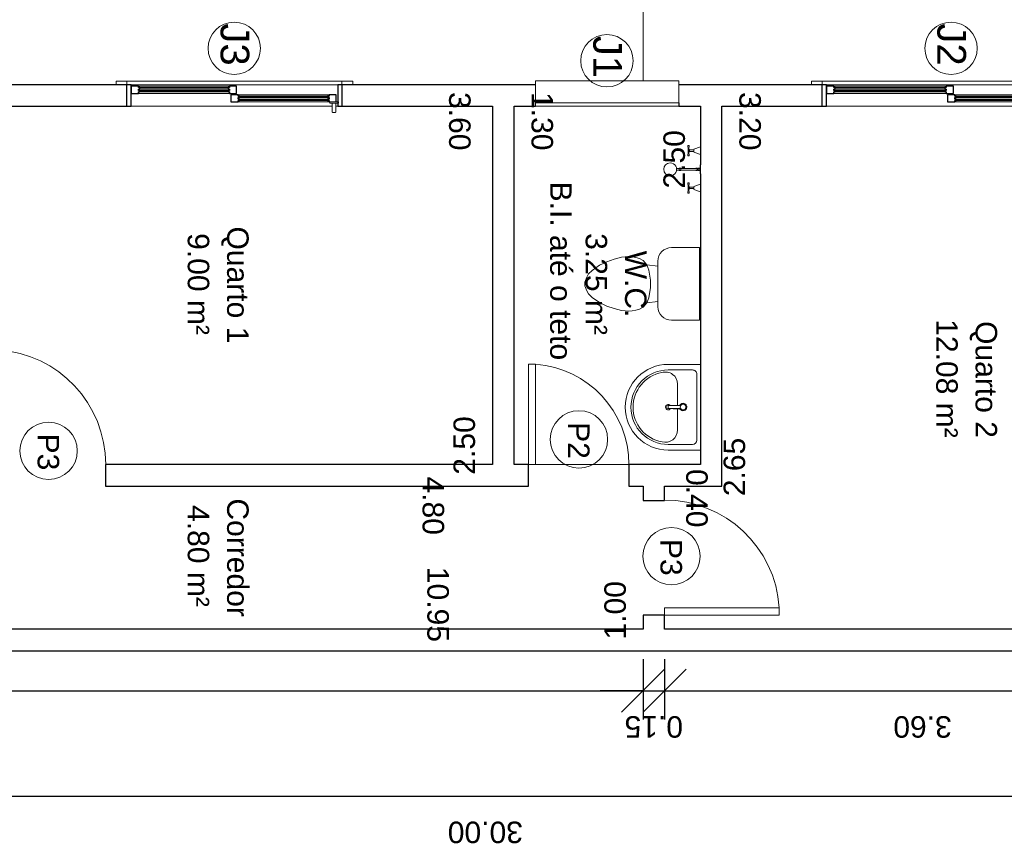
# Model space of a CAD drawing. Header units: centimetres. Extents: x 1481 to 8105, y -69 to 2574.
# Tile 9 of 16: x 2884 to 3571, y 1607 to 2183. Entities that reach past the tile are written whole.
import ezdxf

# ---------------------------------------------------------------- set-up
doc = ezdxf.new("R2010")
doc.units = ezdxf.units.CM
doc.linetypes.add('Oculta', pattern=[0.714375, 0.47625, -0.238125])
for name, color, linetype, lineweight in [('A-ANNO-DIMS', 1, 'Continuous', 9), ('A-AREA-IDEN', 1, 'Continuous', 9), ('A-DETL-HDLN', 84, 'Oculta', 9), ('A-DOOR', 31, 'Continuous', 9), ('A-DOOR-IDEN', 31, 'Continuous', 9), ('A-FLOR', 192, 'Continuous', 9), ('A-GENM', 13, 'Continuous', 9), ('A-GLAZ', 151, 'Continuous', 9), ('A-GLAZ-IDEN', 152, 'Continuous', 9), ('A-WALL', 250, 'Continuous', 9), ('C-TOPO', 7, 'Continuous', 9), ('G-ANNO-TEXT', 231, 'Continuous', 9), ('P-SANR-FIXT', 31, 'Continuous', 9)]:
    doc.layers.add(name, color=color, linetype=linetype, lineweight=lineweight)
doc.styles.add('Arial', font='arial.ttf', dxfattribs={"height": 15})
doc.styles.add('Arial_1', font='arial.ttf', dxfattribs={"height": 20})
doc.dimstyles.new('Cotas_Internas', dxfattribs={"dimscale": 30.48, "dimtxt": 15.303891, "dimasz": 0.695971, "dimexe": 0, "dimexo": 0.0625, "dimgap": 0.328084, "dimtad": 0, "dimjust": 2, "dimlfac": 0.01, "dimrnd": 0.01, "dimzin": 0, "dimdsep": 46, "dimtxsty": 'Arial', "dimblk1": 'NONE', "dimblk2": 'OBLIQUE', "dimsah": 1, "dimcen": 0.09, "dimse1": 1, "dimsd1": 1, "dimsd2": 1, "dimazin": 0, "dimtfac": 1, "dimtdec": 4, "dimtix": 1, "dimtmove": 2, "dimatfit": 3, "dimfxl": 0, "dimfxlon": 1, "dimtvp": 1, "dimtolj": 1, "dimtzin": 0, "dimarcsym": 2})
doc.dimstyles.new('Cotas_Planta_Baixa', dxfattribs={"dimscale": 30.48, "dimtxt": 15.303891, "dimasz": 0.984252, "dimexe": 0.656168, "dimexo": 0.0625, "dimgap": 0.574147, "dimtad": 1, "dimlfac": 0.01, "dimrnd": 0.01, "dimzin": 0, "dimdsep": 46, "dimtxsty": 'Arial', "dimblk1": 'OBLIQUE', "dimblk2": 'OBLIQUE', "dimsah": 1, "dimcen": 0.09, "dimdle": 0.656168, "dimazin": 0, "dimtfac": 1, "dimtdec": 4, "dimtix": 1, "dimtmove": 0, "dimatfit": 3, "dimfxl": 0.787402, "dimfxlon": 1, "dimtvp": 1, "dimtolj": 1, "dimtzin": 0, "dimarcsym": 2})

# ---------------------------------------------------------------- blocks, each defined once
blk = doc.blocks.new('M_Folha única - 80 x 210-645947-Planta Baixa')
at = {"layer": 'A-DOOR', "lineweight": 18}
for p, q in [((34.9, -7.5), (34.9, -87.51)), ((40, -7.5), (34.9, -7.5)), ((40, -7.5), (40, -87.51)), ((40, -87.51), (34.9, -87.51))]:
    blk.add_line(p, q, dxfattribs=at)
at = {"layer": 'A-DOOR'}
blk.add_arc((40, -7.5), 80.17, 180, 266.35264, dxfattribs=at)
blk = doc.blocks.new('M_Folha única - 80 x 210-646044-Planta Baixa')
at = {"layer": 'A-DOOR', "lineweight": 18}
for p, q in [((34.9, 7.5), (34.9, 87.51)), ((40, 87.51), (34.9, 87.51)), ((40, 7.5), (40, 87.51)), ((40, 7.5), (34.9, 7.5))]:
    blk.add_line(p, q, dxfattribs=at)
at = {"layer": 'A-DOOR'}
blk.add_arc((40, 7.5), 80.17, 93.64736, 180, dxfattribs=at)
blk = doc.blocks.new('M_Folha única - 70 x 210-646166-Planta Baixa')
at = {"layer": 'A-DOOR', "lineweight": 18}
for p, q in [((29.9, -7.5), (29.9, -77.48)), ((35, -7.5), (29.9, -7.5)), ((35, -7.5), (35, -77.48)), ((35, -77.48), (29.9, -77.48))]:
    blk.add_line(p, q, dxfattribs=at)
at = {"layer": 'A-DOOR'}
blk.add_arc((35, -7.5), 70.17, 180, 265.83198, dxfattribs=at)
blk = doc.blocks.new('Janela 2FL Correr - Janela 2FLs 1_50 x 1_20-628755-Planta Baixa')
at = {"layer": 'A-GENM'}
for p, q in [((66.5, -4.5), (66.5, -5.3)), ((66.75, -4.5), (66.5, -4.5)), ((66.5, -4.5), (66.75, -4.5)), ((66.75, -5.3), (66.5, -5.3)), ((66.5, -5.3), (66.75, -5.3)), ((66.75, -4.5), (72.25, -4.5)), ((72.25, -5.3), (66.75, -5.3)), ((68.25, -5.3), (68.25, -11.5)), ((70.75, -11.5), (70.75, -5.3)), ((72.25, -4.5), (72.5, -4.5)), ((72.5, -4.5), (72.25, -4.5)), ((72.25, -5.3), (72.5, -5.3)), ((72.5, -5.3), (72.25, -5.3)), ((72.5, -5.3), (72.5, -4.5)), ((68.25, -9.5), (68.25, -11.5)), ((68.5, -11.75), (70.5, -11.75)), ((70.75, -11.5), (70.75, -9.5))]:
    blk.add_line(p, q, dxfattribs=at)
for points in [[(68.26, -9.44), (68.25, -9.46), (68.25, -9.48), (68.25, -9.5)], [(70.75, -9.5), (70.75, -9.48), (70.75, -9.46), (70.74, -9.44)]]:
    blk.add_open_spline(points, degree=3, dxfattribs=at)
for points, knots in [([(68.25, -11.5), (68.25, -11.52), (68.25, -11.55), (68.27, -11.6), (68.28, -11.62), (68.29, -11.64), (68.3, -11.66), (68.32, -11.67), (68.34, -11.69), (68.35, -11.7), (68.37, -11.72), (68.4, -11.73), (68.45, -11.75), (68.48, -11.75), (68.5, -11.75)], [0, 0, 0, 0, 0.166667, 0.25, 0.333333, 0.375, 0.416667, 0.5, 0.541667, 0.583333, 0.666667, 0.75, 0.833333, 1, 1, 1, 1]), ([(70.5, -11.75), (70.52, -11.75), (70.55, -11.75), (70.6, -11.73), (70.63, -11.72), (70.65, -11.7), (70.66, -11.69), (70.68, -11.67), (70.7, -11.65), (70.71, -11.63), (70.72, -11.61), (70.73, -11.59), (70.75, -11.55), (70.75, -11.52), (70.75, -11.5)], [0, 0, 0, 0, 0.166667, 0.25, 0.333333, 0.416667, 0.458333, 0.5, 0.583333, 0.666667, 0.708333, 0.75, 0.833333, 1, 1, 1, 1])]:
    blk.add_open_spline(points, degree=3, knots=knots, dxfattribs=at)
at = {"layer": 'A-GLAZ'}
for p, q in [((-75, 10), (-82.5, 10)), ((-82.5, 10), (-82.5, 7.5)), ((-75, 7.5), (-75, 10)), ((-75, 10), (75, 10)), ((-75, 7.5), (-75, -7.5)), ((-72, -7.5), (-72, 7.5)), ((-72, 7.5), (72, 7.5)), ((72, 7.5), (72, -7.5)), ((82.5, 10), (75, 10)), ((75, 10), (75, 7.5)), ((75, -7.5), (75, 7.5)), ((82.5, 7.5), (82.5, 10)), ((1.5, 6.5), (-72, 6.5)), ((-72, 1.5), (1.5, 1.5)), ((-67, 5.5), (-67, 6.5)), ((-3.5, 6.5), (-67, 6.5)), ((-3.5, 5.5), (-67, 5.5)), ((-67, 4.5), (-67, 3.5)), ((-3.5, 4.5), (-67, 4.5)), ((-67, 3.5), (-3.5, 3.5)), ((-67, 1.5), (-67, 2.5)), ((-67, 2.5), (-3.5, 2.5)), ((-67, 1.5), (-3.5, 1.5)), ((-66, 4.5), (-66, 5.5)), ((-4.5, 5.5), (-66, 5.5)), ((-66, 2.5), (-66, 3.5)), ((-66, 2.5), (-4.5, 2.5)), ((-4.5, 5.5), (-4.5, 4.5)), ((-4.5, 3.5), (-4.5, 2.5)), ((-3.5, 6.5), (-3.5, 5.5)), ((-3.5, 3.5), (-3.5, 4.5)), ((-3.5, 2.5), (-3.5, 1.5)), ((71, 0.5), (-2.5, 0.5)), ((-2.5, 0.5), (-2.5, -4.5)), ((1.5, 1.5), (1.5, 6.5)), ((2.5, -0.5), (2.5, 0.5)), ((66, 0.5), (2.5, 0.5)), ((66, 0.5), (66, -0.5)), ((71, -4.5), (71, 0.5)), ((-2.5, -4.5), (71, -4.5)), ((66, -0.5), (2.5, -0.5)), ((66, -1.5), (2.5, -1.5)), ((2.5, -1.5), (2.5, -2.5)), ((2.5, -2.5), (66, -2.5)), ((2.5, -3.5), (66, -3.5)), ((2.5, -4.5), (2.5, -3.5)), ((2.5, -4.5), (66, -4.5)), ((3.5, -1.5), (3.5, -0.5)), ((65, -0.5), (3.5, -0.5)), ((3.5, -3.5), (3.5, -2.5)), ((3.5, -3.5), (65, -3.5)), ((65, -0.5), (65, -1.5)), ((65, -2.5), (65, -3.5)), ((66, -2.5), (66, -1.5)), ((66, -3.5), (66, -4.5)), ((68.28, -7.5), (-72, -7.5)), ((72, -7.5), (70.72, -7.5))]:
    blk.add_line(p, q, dxfattribs=at)
at = {"layer": 'A-GLAZ', "lineweight": 25}
for p, q in [((-72, 7.5), (-75, 7.5)), ((-72, -7.5), (-72, 7.5)), ((75, 7.5), (72, 7.5)), ((72, 7.5), (72, -4.5)), ((-67, 6.5), (-72, 6.5)), ((-72, 6.5), (-72, 1.5)), ((-72, 1.5), (-67, 1.5)), ((-67, 5.5), (-67, 6.5)), ((-66, 5.5), (-67, 5.5)), ((-3.5, 4.5), (-67, 4.5)), ((-67, 4.5), (-67, 3.5)), ((-67, 3.5), (-67, 4.5)), ((-67, 4.5), (-66, 4.5)), ((-67, 3.5), (-3.5, 3.5)), ((-66, 3.5), (-67, 3.5)), ((-67, 1.5), (-67, 2.5)), ((-67, 2.5), (-66, 2.5)), ((-66, 4.5), (-66, 5.5)), ((-66, 2.5), (-66, 3.5)), ((-3.5, 5.5), (-4.5, 5.5)), ((-4.5, 5.5), (-4.5, 4.5)), ((-4.5, 4.5), (-3.5, 4.5)), ((-3.5, 3.5), (-4.5, 3.5)), ((-4.5, 3.5), (-4.5, 2.5)), ((-4.5, 2.5), (-3.5, 2.5)), ((-3.5, 6.5), (-3.5, 5.5)), ((1.5, 6.5), (-3.5, 6.5)), ((-3.5, 3.5), (-3.5, 4.5)), ((-3.5, 4.5), (-3.5, 3.5)), ((-3.5, 2.5), (-3.5, 1.5)), ((-3.5, 1.5), (1.5, 1.5)), ((2.5, 0.5), (-2.5, 0.5)), ((-2.5, 0.5), (-2.5, -4.5)), ((1.5, 1.5), (1.5, 6.5)), ((2.5, -0.5), (2.5, 0.5)), ((66, 0.5), (66, -0.5)), ((71, 0.5), (66, 0.5)), ((71, -4.5), (71, 0.5)), ((-2.5, -4.5), (2.5, -4.5)), ((3.5, -0.5), (2.5, -0.5)), ((66, -1.5), (2.5, -1.5)), ((2.5, -1.5), (2.5, -2.5)), ((2.5, -2.5), (2.5, -1.5)), ((2.5, -1.5), (3.5, -1.5)), ((2.5, -2.5), (66, -2.5)), ((3.5, -2.5), (2.5, -2.5)), ((2.5, -4.5), (2.5, -3.5)), ((2.5, -3.5), (3.5, -3.5)), ((3.5, -1.5), (3.5, -0.5)), ((3.5, -3.5), (3.5, -2.5)), ((66, -0.5), (65, -0.5)), ((65, -0.5), (65, -1.5)), ((65, -1.5), (66, -1.5)), ((66, -2.5), (65, -2.5)), ((65, -2.5), (65, -3.5)), ((65, -3.5), (66, -3.5)), ((66, -2.5), (66, -1.5)), ((66, -1.5), (66, -2.5)), ((66, -3.5), (66, -4.5)), ((66, -4.5), (66.75, -4.5)), ((72, -5.3), (72, -7.5)), ((-75, -7.5), (-72, -7.5)), ((72, -7.5), (75, -7.5))]:
    blk.add_line(p, q, dxfattribs=at)
blk = doc.blocks.new('Janela 2FL Correr - Janela 2FLs 1_80 x 1_20-646655-Planta Baixa')
at = {"layer": 'A-GENM'}
for p, q in [((81.5, -4.5), (81.5, -5.3)), ((81.75, -4.5), (81.5, -4.5)), ((81.5, -4.5), (81.75, -4.5)), ((81.75, -5.3), (81.5, -5.3)), ((81.5, -5.3), (81.75, -5.3)), ((81.75, -4.5), (87.25, -4.5)), ((87.25, -5.3), (81.75, -5.3)), ((83.25, -5.3), (83.25, -11.5)), ((85.75, -11.5), (85.75, -5.3)), ((87.25, -4.5), (87.5, -4.5)), ((87.5, -4.5), (87.25, -4.5)), ((87.25, -5.3), (87.5, -5.3)), ((87.5, -5.3), (87.25, -5.3)), ((87.5, -5.3), (87.5, -4.5)), ((83.25, -9.5), (83.25, -11.5)), ((83.5, -11.75), (85.5, -11.75)), ((85.75, -11.5), (85.75, -9.5))]:
    blk.add_line(p, q, dxfattribs=at)
for points in [[(83.26, -9.44), (83.25, -9.46), (83.25, -9.48), (83.25, -9.5)], [(85.75, -9.5), (85.75, -9.48), (85.75, -9.46), (85.74, -9.44)]]:
    blk.add_open_spline(points, degree=3, dxfattribs=at)
for points, knots in [([(83.25, -11.5), (83.25, -11.52), (83.25, -11.55), (83.27, -11.6), (83.28, -11.62), (83.29, -11.64), (83.3, -11.66), (83.32, -11.67), (83.34, -11.69), (83.35, -11.7), (83.37, -11.72), (83.4, -11.73), (83.45, -11.75), (83.48, -11.75), (83.5, -11.75)], [0, 0, 0, 0, 0.166667, 0.25, 0.333333, 0.375, 0.416667, 0.5, 0.541667, 0.583333, 0.666667, 0.75, 0.833333, 1, 1, 1, 1]), ([(85.5, -11.75), (85.52, -11.75), (85.55, -11.75), (85.6, -11.73), (85.63, -11.72), (85.65, -11.7), (85.66, -11.69), (85.68, -11.67), (85.7, -11.65), (85.71, -11.63), (85.72, -11.61), (85.73, -11.59), (85.75, -11.55), (85.75, -11.52), (85.75, -11.5)], [0, 0, 0, 0, 0.166667, 0.25, 0.333333, 0.416667, 0.458333, 0.5, 0.583333, 0.666667, 0.708333, 0.75, 0.833333, 1, 1, 1, 1])]:
    blk.add_open_spline(points, degree=3, knots=knots, dxfattribs=at)
at = {"layer": 'A-GLAZ'}
for p, q in [((-90, 10), (-97.5, 10)), ((-97.5, 10), (-97.5, 7.5)), ((-90, 7.5), (-90, 10)), ((-90, 10), (90, 10)), ((-90, 7.5), (-90, -7.5)), ((-87, -7.5), (-87, 7.5)), ((-87, 7.5), (87, 7.5)), ((87, 7.5), (87, -7.5)), ((97.5, 10), (90, 10)), ((90, 10), (90, 7.5)), ((90, -7.5), (90, 7.5)), ((97.5, 7.5), (97.5, 10)), ((1.5, 6.5), (-87, 6.5)), ((-87, 1.5), (1.5, 1.5)), ((-82, 5.5), (-82, 6.5)), ((-3.5, 6.5), (-82, 6.5)), ((-3.5, 5.5), (-82, 5.5)), ((-82, 4.5), (-82, 3.5)), ((-3.5, 4.5), (-82, 4.5)), ((-82, 3.5), (-3.5, 3.5)), ((-82, 1.5), (-82, 2.5)), ((-82, 2.5), (-3.5, 2.5)), ((-82, 1.5), (-3.5, 1.5)), ((-81, 4.5), (-81, 5.5)), ((-4.5, 5.5), (-81, 5.5)), ((-81, 2.5), (-81, 3.5)), ((-81, 2.5), (-4.5, 2.5)), ((-4.5, 5.5), (-4.5, 4.5)), ((-4.5, 3.5), (-4.5, 2.5)), ((-3.5, 6.5), (-3.5, 5.5)), ((-3.5, 3.5), (-3.5, 4.5)), ((-3.5, 2.5), (-3.5, 1.5)), ((86, 0.5), (-2.5, 0.5)), ((-2.5, 0.5), (-2.5, -4.5)), ((1.5, 1.5), (1.5, 6.5)), ((2.5, -0.5), (2.5, 0.5)), ((81, 0.5), (2.5, 0.5)), ((81, 0.5), (81, -0.5)), ((86, -4.5), (86, 0.5)), ((-2.5, -4.5), (86, -4.5)), ((81, -0.5), (2.5, -0.5)), ((81, -1.5), (2.5, -1.5)), ((2.5, -1.5), (2.5, -2.5)), ((2.5, -2.5), (81, -2.5)), ((2.5, -3.5), (81, -3.5)), ((2.5, -4.5), (2.5, -3.5)), ((2.5, -4.5), (81, -4.5)), ((3.5, -1.5), (3.5, -0.5)), ((80, -0.5), (3.5, -0.5)), ((3.5, -3.5), (3.5, -2.5)), ((3.5, -3.5), (80, -3.5)), ((80, -0.5), (80, -1.5)), ((80, -2.5), (80, -3.5)), ((81, -2.5), (81, -1.5)), ((81, -3.5), (81, -4.5)), ((83.28, -7.5), (-87, -7.5)), ((87, -7.5), (85.72, -7.5))]:
    blk.add_line(p, q, dxfattribs=at)
at = {"layer": 'A-GLAZ', "lineweight": 25}
for p, q in [((-87, 7.5), (-90, 7.5)), ((-87, -7.5), (-87, 7.5)), ((90, 7.5), (87, 7.5)), ((87, 7.5), (87, -4.5)), ((-82, 6.5), (-87, 6.5)), ((-87, 6.5), (-87, 1.5)), ((-87, 1.5), (-82, 1.5)), ((-82, 5.5), (-82, 6.5)), ((-81, 5.5), (-82, 5.5)), ((-3.5, 4.5), (-82, 4.5)), ((-82, 4.5), (-82, 3.5)), ((-82, 3.5), (-82, 4.5)), ((-82, 4.5), (-81, 4.5)), ((-82, 3.5), (-3.5, 3.5)), ((-81, 3.5), (-82, 3.5)), ((-82, 1.5), (-82, 2.5)), ((-82, 2.5), (-81, 2.5)), ((-81, 4.5), (-81, 5.5)), ((-81, 2.5), (-81, 3.5)), ((-3.5, 5.5), (-4.5, 5.5)), ((-4.5, 5.5), (-4.5, 4.5)), ((-4.5, 4.5), (-3.5, 4.5)), ((-3.5, 3.5), (-4.5, 3.5)), ((-4.5, 3.5), (-4.5, 2.5)), ((-4.5, 2.5), (-3.5, 2.5)), ((-3.5, 6.5), (-3.5, 5.5)), ((1.5, 6.5), (-3.5, 6.5)), ((-3.5, 3.5), (-3.5, 4.5)), ((-3.5, 4.5), (-3.5, 3.5)), ((-3.5, 2.5), (-3.5, 1.5)), ((-3.5, 1.5), (1.5, 1.5)), ((2.5, 0.5), (-2.5, 0.5)), ((-2.5, 0.5), (-2.5, -4.5)), ((1.5, 1.5), (1.5, 6.5)), ((2.5, -0.5), (2.5, 0.5)), ((81, 0.5), (81, -0.5)), ((86, 0.5), (81, 0.5)), ((86, -4.5), (86, 0.5)), ((-2.5, -4.5), (2.5, -4.5)), ((3.5, -0.5), (2.5, -0.5)), ((81, -1.5), (2.5, -1.5)), ((2.5, -1.5), (2.5, -2.5)), ((2.5, -2.5), (2.5, -1.5)), ((2.5, -1.5), (3.5, -1.5)), ((2.5, -2.5), (81, -2.5)), ((3.5, -2.5), (2.5, -2.5)), ((2.5, -4.5), (2.5, -3.5)), ((2.5, -3.5), (3.5, -3.5)), ((3.5, -1.5), (3.5, -0.5)), ((3.5, -3.5), (3.5, -2.5)), ((81, -0.5), (80, -0.5)), ((80, -0.5), (80, -1.5)), ((80, -1.5), (81, -1.5)), ((81, -2.5), (80, -2.5)), ((80, -2.5), (80, -3.5)), ((80, -3.5), (81, -3.5)), ((81, -2.5), (81, -1.5)), ((81, -1.5), (81, -2.5)), ((81, -3.5), (81, -4.5)), ((81, -4.5), (81.75, -4.5)), ((87, -5.3), (87, -7.5)), ((-90, -7.5), (-87, -7.5)), ((87, -7.5), (90, -7.5))]:
    blk.add_line(p, q, dxfattribs=at)
blk = doc.blocks.new('Janela Maxim-ar - WC 1_00 x 0_60-628378-Planta Baixa')
at = {"layer": 'A-GLAZ'}
for p, q in [((-50, -5.08), (-50, 10.16)), ((50, 10.16), (-50, 10.16)), ((50, -5.08), (50, 10.16)), ((-50, -5.08), (50, -5.08))]:
    blk.add_line(p, q, dxfattribs=at)
blk = doc.blocks.new('Pia WC - Pia Simples WC-336002-Planta Baixa')
at = {"layer": 'P-SANR-FIXT'}
for p, q in [((-29.9, 22.5), (-29.9, 0)), ((-26, 5.5), (-26, 22.42)), ((-1.26, 14.24), (-0.93, 23.87)), ((-0.93, 23.87), (1.17, 23.87)), ((1.12, 22.42), (-0.88, 22.42)), ((-0.88, 22.42), (-0.88, 13.77)), ((1.12, 13.77), (1.12, 22.42)), ((1.17, 23.87), (1.5, 14.24)), ((26, 5.5), (26, 22.42)), ((29.9, 0), (29.9, 22.5)), ((-1.2, 15.91), (-15.88, 15.91)), ((16.12, 15.91), (1.44, 15.91)), ((-23, 2.5), (23, 2.5))]:
    blk.add_line(p, q, dxfattribs=at)
for centre, radius, start, end in [((0, 22.5), 29.9, 360, 180), ((0, 22.42), 26, 360, 180), ((0, 22.42), 24.57, 10.55316, 169.86698), ((-15.88, 24.51), 8.6, 164.97795, 270), ((0, 22.42), 1.88, 312.47474, 236.64659), ((16.12, 24.34), 8.43, 270, 17.7612), ((0.12, 12.04), 2.6, 122.05248, 266.93513), ((0.12, 12.04), 2, 90, 270), ((0.12, 12.04), 2.6, 266.93513, 57.94752), ((0.12, 12.04), 2, 270, 90), ((-23, 5.5), 3, 180, 270), ((23, 5.5), 3, 270, 0)]:
    blk.add_arc(centre, radius, start, end, dxfattribs=at)
blk = doc.blocks.new('Assento Sanitário - Privada-333374-Planta Baixa')
at = {"layer": 'P-SANR-FIXT'}
for p, q in [((-25.34, 49.47), (25.34, 49.47)), ((-25.34, 29.84), (-25.34, 49.47)), ((25.34, 49.47), (25.34, 29.84)), ((15.87, 20.38), (-15.88, 20.38)), ((-12.35, 20.38), (-13.23, 12.7)), ((-9.74, 13.97), (-13.23, 12.7)), ((-2.54, 15.24), (-9.74, 13.97)), ((2.54, 15.24), (-2.54, 15.24)), ((9.74, 13.97), (2.54, 15.24)), ((13.23, 12.7), (9.74, 13.97)), ((12.35, 20.38), (13.23, 12.7)), ((-17.7, 7.62), (-18.38, 5.08)), ((-16.26, 10.16), (-17.7, 7.62)), ((-13.23, 12.7), (-16.26, 10.16)), ((16.26, 10.16), (13.23, 12.7)), ((17.7, 7.62), (16.26, 10.16)), ((18.38, 5.08), (17.7, 7.62)), ((-18.83, 2.53), (-19.05, 0)), ((-19.05, 0), (-18.61, -5.06)), ((-18.38, 5.08), (-18.83, 2.53)), ((18.83, 2.53), (18.38, 5.08)), ((18.61, -5.06), (19.05, 0)), ((19.05, 0), (18.83, 2.53)), ((-18.61, -5.06), (-17.24, -10.16)), ((17.24, -10.16), (18.61, -5.06)), ((-17.24, -10.16), (-15.39, -15.24)), ((15.39, -15.24), (17.24, -10.16)), ((-15.39, -15.24), (-13.02, -20.32)), ((-13.02, -20.32), (-9.5, -25.4)), ((9.5, -25.4), (13.02, -20.32)), ((13.02, -20.32), (15.39, -15.24)), ((-9.5, -25.4), (-6.96, -27.94)), ((6.96, -27.94), (9.5, -25.4)), ((-6.96, -27.94), (-4.76, -29.21)), ((-4.76, -29.21), (-1.27, -30.48)), ((-1.27, -30.48), (1.27, -30.48)), ((1.27, -30.48), (4.76, -29.21)), ((4.76, -29.21), (6.96, -27.94))]:
    blk.add_line(p, q, dxfattribs=at)
for centre, start, end in [((-15.88, 29.84), 180, 270), ((15.87, 29.84), 270, 360)]:
    blk.add_arc(centre, 9.46, start, end, dxfattribs=at)
blk = doc.blocks.new('Chuveiro - Chuveiro Simples _ducha_-337202-Planta Baixa')
at = {"layer": 'P-SANR-FIXT'}
for p, q in [((0.01, 14.7), (-0.75, 14.7)), ((-0.75, 14.7), (-0.75, 14.68)), ((-0.75, 13.7), (-0.75, 14.7)), ((-0.5, 14.18), (-0.5, 2.68)), ((-0.49, 16.65), (-0.49, 14.2)), ((0.75, 14.7), (0.02, 14.7)), ((0.5, 2.68), (0.5, 14.18)), ((0.51, 14.2), (0.51, 16.66)), ((0.75, 14.7), (0.75, 13.7)), ((0.75, 14.68), (0.75, 14.7)), ((-14, 8.4), (-16.6, 8.63)), ((-16.6, 8.63), (-16.6, 7.77)), ((-16.6, 7.77), (-14, 8)), ((-14, 8.6), (-14, 7.8)), ((-13.97, 8.6), (-14, 8.6)), ((-14, 8.6), (-13.03, 8.6)), ((-14, 8), (-14, 8.4)), ((-13.03, 7.8), (-14, 7.8)), ((-14, 7.8), (-13.97, 7.8)), ((-13.7, 7.8), (-13.7, 7.5)), ((-12.3, 7.5), (-13.7, 7.5)), ((-13.7, 7.5), (-13.49, 7.5)), ((-13.5, 7.5), (-13.5, 4.5)), ((-13.48, 7.5), (-13.5, 7.5)), ((-13.5, 7.5), (-13.25, 7.5)), ((-12.97, 8.6), (-12, 8.6)), ((-12, 7.8), (-12.97, 7.8)), ((-12.75, 7.5), (-12.5, 7.5)), ((-12.5, 7.5), (-12.52, 7.5)), ((-12.51, 7.5), (-12.3, 7.5)), ((-12.5, 4.5), (-12.5, 7.5)), ((-12.3, 7.5), (-12.3, 7.8)), ((-12, 8.6), (-12.03, 8.6)), ((-12.03, 7.8), (-12, 7.8)), ((-9.4, 8.63), (-12, 8.4)), ((-12, 7.8), (-12, 8.6)), ((-12, 8), (-12, 8.4)), ((-12, 8), (-9.4, 7.77)), ((-9.4, 8.63), (-9.4, 7.77)), ((-0.75, 13.72), (-0.75, 13.7)), ((-0.75, 13.7), (0.75, 13.7)), ((0.75, 13.7), (0.75, 13.72)), ((12, 8.4), (9.4, 8.63)), ((9.4, 8.63), (9.4, 7.77)), ((9.4, 7.77), (12, 8)), ((12, 8.6), (12, 7.8)), ((12.03, 8.6), (12, 8.6)), ((12, 8.6), (12.97, 8.6)), ((12, 8), (12, 8.4)), ((12.97, 7.8), (12, 7.8)), ((12, 7.8), (12.03, 7.8)), ((12.3, 7.8), (12.3, 7.5)), ((13.7, 7.5), (12.3, 7.5)), ((12.3, 7.5), (12.51, 7.5)), ((12.5, 7.5), (12.5, 4.5)), ((12.52, 7.5), (12.5, 7.5)), ((12.5, 7.5), (12.75, 7.5)), ((13.03, 8.6), (14, 8.6)), ((14, 7.8), (13.03, 7.8)), ((13.25, 7.5), (13.5, 7.5)), ((13.5, 7.5), (13.48, 7.5)), ((13.49, 7.5), (13.7, 7.5)), ((13.5, 4.5), (13.5, 7.5)), ((13.7, 7.5), (13.7, 7.8)), ((14, 8.6), (13.97, 8.6)), ((13.97, 7.8), (14, 7.8)), ((16.6, 8.63), (14, 8.4)), ((14, 7.8), (14, 8.6)), ((14, 8), (14, 8.4)), ((14, 8), (16.6, 7.77)), ((16.6, 8.63), (16.6, 7.77)), ((-14, 4.5), (-15.75, 0)), ((-13.87, 4.5), (-13, 4.5)), ((-13, 4.5), (-12.13, 4.5)), ((-10.25, 0), (-12, 4.5)), ((-3.2, 0.2), (-3.2, 0)), ((-3.09, 0.2), (-3.2, 0.2)), ((-3.2, 0.2), (3.2, 0.2)), ((-0.48, 3.2), (-0.75, 3.2)), ((-0.75, 3.2), (-0.75, 3.18)), ((-0.75, 2.2), (-0.75, 3.2)), ((-0.75, 2.22), (-0.75, 2.2)), ((-0.75, 2.2), (0.75, 2.2)), ((-0.75, 1.7), (0, 1.7)), ((-0.75, 1.7), (-0.75, 0.2)), ((-0.5, 2.7), (-0.5, 1.7)), ((0, 1.7), (0.75, 1.7)), ((0, 1.7), (0, 0.2)), ((0.75, 3.2), (0.48, 3.2)), ((0.5, 1.7), (0.5, 2.7)), ((0.75, 3.2), (0.75, 2.2)), ((0.75, 3.18), (0.75, 3.2)), ((0.75, 2.2), (0.75, 2.22)), ((0.75, 1.7), (0.75, 0.2)), ((3.2, 0.2), (3.09, 0.2)), ((3.2, 0), (3.2, 0.2)), ((12, 4.5), (10.25, 0)), ((12.13, 4.5), (13, 4.5)), ((13, 4.5), (13.87, 4.5)), ((15.75, 0), (14, 4.5)), ((3.2, 0), (-3.2, 0)), ((-3.2, 0), (-3.09, 0)), ((3.09, 0), (3.2, 0))]:
    blk.add_line(p, q, dxfattribs=at)
for centre, radius, start, end in [((0, 21.09), 4.5, 360, 180), ((0, 21.09), 4.5, 180, 360), ((-13, 8.2), 0.427, 90, 270), ((-13, 8.2), 0.427, 270, 90), ((13, 8.2), 0.427, 90, 270), ((13, 8.2), 0.427, 270, 90)]:
    blk.add_arc(centre, radius, start, end, dxfattribs=at)
blk.add_ellipse((0, 14.18), major_axis=(-0.5, 0), ratio=0.866025, start_param=1.570796, end_param=1.832596, dxfattribs=at)
blk = doc.blocks.new('M_Identificador da porta - M_Identificador da porta-1233-Planta Baixa')
at = {"layer": 'A-DOOR-IDEN'}
blk.add_circle((-0.0103, 0.0033), 0.2, dxfattribs=at)
blk = doc.blocks.new('M_Identificador da janela - M_Identificador da janela-3796-Planta Baixa')
at = {"layer": 'A-GLAZ-IDEN'}
blk.add_circle((0.0131, -0.0015), 0.1827, dxfattribs=at)
blk = doc.blocks.new('*D214')
at = {"layer": 'Defpoints', "color": 0, "transparency": 16777216}
for p in [(2224.32, 1789.92), (3319.32, 1789.92), (3319.32, 1789.92)]:
    blk.add_point(p, dxfattribs=at)
at = {"layer": 'A-ANNO-DIMS', "color": 0, "transparency": 16777216, "insert": (3183.86, 1801.66), "char_height": 15, "width": 62.4399, "attachment_point": 1, "rotation": 270, "line_spacing_factor": 0.941778, "style": 'Arial'}
blk.add_mtext('\\A1;10.95', dxfattribs=at)
blk = doc.blocks.new('_None')
blk = doc.blocks.new('_Oblique')
at = {"color": 0, "linetype": 'ByBlock', "lineweight": -2}
blk.add_line((-0.5, -0.5), (0.5, 0.5), dxfattribs=at)
blk = doc.blocks.new('*D218')
at = {"layer": 'Defpoints', "color": 0, "transparency": 16777216}
for p in [(3177.62, 2123.06), (3177.62, 1873.06), (3177.62, 1873.06)]:
    blk.add_point(p, dxfattribs=at)
at = {"layer": 'A-ANNO-DIMS', "color": 0, "transparency": 16777216, "insert": (3187.1, 1865.96), "char_height": 15, "width": 48.5957, "attachment_point": 1, "rotation": 90, "line_spacing_factor": 0.941778, "style": 'Arial'}
blk.add_mtext('\\A1;2.50', dxfattribs=at)
blk = doc.blocks.new('*D219')
at = {"layer": 'Defpoints', "color": 0, "transparency": 16777216}
for p in [(2854.32, 2128.16), (3214.32, 2128.16), (3214.32, 2128.16)]:
    blk.add_point(p, dxfattribs=at)
at = {"layer": 'A-ANNO-DIMS', "color": 0, "transparency": 16777216, "insert": (3199.02, 2132.99), "char_height": 15, "width": 48.5957, "attachment_point": 1, "rotation": 270, "line_spacing_factor": 0.941778, "style": 'Arial'}
blk.add_mtext('\\A1;3.60', dxfattribs=at)
blk = doc.blocks.new('*D220')
at = {"layer": 'Defpoints', "color": 0, "transparency": 16777216}
for p in [(3333.09, 2123.06), (3333.09, 2123.06), (3333.09, 1873.06)]:
    blk.add_point(p, dxfattribs=at)
at = {"layer": 'A-ANNO-DIMS', "color": 0, "transparency": 16777216, "insert": (3333.54, 2065.6), "char_height": 15, "width": 48.5957, "attachment_point": 1, "rotation": 90, "line_spacing_factor": 0.941778, "style": 'Arial'}
blk.add_mtext('\\A1;2.50', dxfattribs=at)
blk = doc.blocks.new('*D221')
at = {"layer": 'Defpoints', "color": 0, "transparency": 16777216}
for p in [(3229.32, 2128.16), (3229.32, 2128.16), (3359.32, 2128.16)]:
    blk.add_point(p, dxfattribs=at)
at = {"layer": 'A-ANNO-DIMS', "color": 0, "transparency": 16777216, "insert": (3256.52, 2132.99), "char_height": 15, "width": 48.5957, "attachment_point": 1, "rotation": 270, "line_spacing_factor": 0.941778, "style": 'Arial'}
blk.add_mtext('\\A1;1.30', dxfattribs=at)
blk = doc.blocks.new('*D222')
at = {"layer": 'Defpoints', "color": 0, "transparency": 16777216}
for p in [(2839.32, 1859.9), (3319.32, 1859.9), (3319.32, 1859.9)]:
    blk.add_point(p, dxfattribs=at)
at = {"layer": 'A-ANNO-DIMS', "color": 0, "transparency": 16777216, "insert": (3180.54, 1864.72), "char_height": 15, "width": 48.5957, "attachment_point": 1, "rotation": 270, "line_spacing_factor": 0.941778, "style": 'Arial'}
blk.add_mtext('\\A1;4.80', dxfattribs=at)
blk = doc.blocks.new('*D223')
at = {"layer": 'Defpoints', "color": 0, "transparency": 16777216}
for p in [(3282.85, 1858.06), (3282.85, 1758.06), (3282.85, 1758.06)]:
    blk.add_point(p, dxfattribs=at)
at = {"layer": 'A-ANNO-DIMS', "color": 0, "transparency": 16777216, "insert": (3292.33, 1750.96), "char_height": 15, "width": 48.5957, "attachment_point": 1, "rotation": 90, "line_spacing_factor": 0.941778, "style": 'Arial'}
blk.add_mtext('\\A1;1.00', dxfattribs=at)
blk = doc.blocks.new('*D224')
at = {"layer": 'Defpoints', "color": 0, "transparency": 16777216}
for p in [(3334.32, 1865.11), (3374.32, 1865.11), (3374.32, 1865.11)]:
    blk.add_point(p, dxfattribs=at)
at = {"layer": 'A-ANNO-DIMS', "color": 0, "transparency": 16777216, "insert": (3364.42, 1869.93), "char_height": 15, "width": 48.5957, "attachment_point": 1, "rotation": 270, "line_spacing_factor": 0.941778, "style": 'Arial'}
blk.add_mtext('\\A1;0.40', dxfattribs=at)
blk = doc.blocks.new('*D225')
at = {"layer": 'Defpoints', "color": 0, "transparency": 16777216}
for p in [(3334.32, 1789.92), (3694.32, 1789.92), (3694.32, 1789.92)]:
    blk.add_point(p, dxfattribs=at)
at = {"layer": 'A-ANNO-DIMS', "color": 0, "transparency": 16777216, "insert": (3679.02, 1794.74), "char_height": 15, "width": 48.5957, "attachment_point": 1, "rotation": 270, "line_spacing_factor": 0.941778, "style": 'Arial'}
blk.add_mtext('\\A1;3.60', dxfattribs=at)
blk = doc.blocks.new('*D227')
at = {"layer": 'Defpoints', "color": 0, "transparency": 16777216}
for p in [(3374.32, 2128.16), (3374.32, 2128.16), (3694.32, 2128.16)]:
    blk.add_point(p, dxfattribs=at)
at = {"layer": 'A-ANNO-DIMS', "color": 0, "transparency": 16777216, "insert": (3401.52, 2132.99), "char_height": 15, "width": 48.5957, "attachment_point": 1, "rotation": 270, "line_spacing_factor": 0.941778, "style": 'Arial'}
blk.add_mtext('\\A1;3.20', dxfattribs=at)
blk = doc.blocks.new('*D228')
at = {"layer": 'Defpoints', "color": 0, "transparency": 16777216}
for p in [(3366.05, 2123.06), (3366.05, 1858.06), (3366.05, 1858.06)]:
    blk.add_point(p, dxfattribs=at)
at = {"layer": 'A-ANNO-DIMS', "color": 0, "transparency": 16777216, "insert": (3375.52, 1850.96), "char_height": 15, "width": 48.5957, "attachment_point": 1, "rotation": 90, "line_spacing_factor": 0.941778, "style": 'Arial'}
blk.add_mtext('\\A1;2.65', dxfattribs=at)
blk = doc.blocks.new('*D252')
at = {"layer": 'A-ANNO-DIMS', "color": 0, "lineweight": -2, "transparency": 16777216}
for p, q in [((2224.32, 1737.33), (2224.32, 1695.24)), ((3319.32, 1737.33), (3319.32, 1695.24)), ((2204.32, 1715.24), (3339.32, 1715.24))]:
    blk.add_line(p, q, dxfattribs=at)
at = {"layer": 'Defpoints', "color": 0, "transparency": 16777216}
for p in [(2224.32, 1739.24), (3319.32, 1739.24), (3319.32, 1715.24)]:
    blk.add_point(p, dxfattribs=at)
at = {"layer": 'A-ANNO-DIMS', "color": 0, "lineweight": -2, "transparency": 16777216, "xscale": 29.99999999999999, "yscale": 29.99999999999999, "zscale": 29.99999999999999, "rotation": 180}
blk.add_blockref('_Oblique', (2224.32, 1715.24), dxfattribs=at)
at = {"layer": 'A-ANNO-DIMS', "color": 0, "lineweight": -2, "transparency": 16777216, "xscale": 29.99999999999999, "yscale": 29.99999999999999, "zscale": 29.99999999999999}
blk.add_blockref('_Oblique', (3319.32, 1715.24), dxfattribs=at)
at = {"layer": 'A-ANNO-DIMS', "color": 0, "transparency": 16777216, "insert": (2771.82, 1690.08), "char_height": 15, "width": 62.4399, "attachment_point": 5, "rotation": 180, "style": 'Arial'}
blk.add_mtext('\\A1;10.95', dxfattribs=at)
blk = doc.blocks.new('*D253')
at = {"layer": 'A-ANNO-DIMS', "color": 0, "lineweight": -2, "transparency": 16777216}
for p, q in [((3319.32, 1737.33), (3319.32, 1695.24)), ((3334.32, 1737.33), (3334.32, 1695.24)), ((3319.32, 1715.24), (3289.32, 1715.24)), ((3319.32, 1715.24), (3334.32, 1715.24)), ((3334.32, 1715.24), (3364.32, 1715.24))]:
    blk.add_line(p, q, dxfattribs=at)
at = {"layer": 'Defpoints', "color": 0, "transparency": 16777216}
for p in [(3319.32, 1739.24), (3334.32, 1739.24), (3334.32, 1715.24)]:
    blk.add_point(p, dxfattribs=at)
at = {"layer": 'A-ANNO-DIMS', "color": 0, "lineweight": -2, "transparency": 16777216, "xscale": 29.99999999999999, "yscale": 29.99999999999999, "zscale": 29.99999999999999}
blk.add_blockref('_Oblique', (3319.32, 1715.24), dxfattribs=at)
at = {"layer": 'A-ANNO-DIMS', "color": 0, "lineweight": -2, "transparency": 16777216, "xscale": 29.99999999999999, "yscale": 29.99999999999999, "zscale": 29.99999999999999, "rotation": 180}
blk.add_blockref('_Oblique', (3334.32, 1715.24), dxfattribs=at)
at = {"layer": 'A-ANNO-DIMS', "color": 0, "transparency": 16777216, "insert": (3326.82, 1690.08), "char_height": 15, "width": 48.5957, "attachment_point": 5, "rotation": 180, "style": 'Arial'}
blk.add_mtext('\\A1;0.15', dxfattribs=at)
blk = doc.blocks.new('*D254')
at = {"layer": 'A-ANNO-DIMS', "color": 0, "lineweight": -2, "transparency": 16777216}
for p, q in [((3334.32, 1737.33), (3334.32, 1695.24)), ((3694.32, 1737.33), (3694.32, 1695.24)), ((3314.32, 1715.24), (3714.32, 1715.24))]:
    blk.add_line(p, q, dxfattribs=at)
at = {"layer": 'Defpoints', "color": 0, "transparency": 16777216}
for p in [(3334.32, 1739.24), (3694.32, 1739.24), (3694.32, 1715.24)]:
    blk.add_point(p, dxfattribs=at)
at = {"layer": 'A-ANNO-DIMS', "color": 0, "lineweight": -2, "transparency": 16777216, "xscale": 29.99999999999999, "yscale": 29.99999999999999, "zscale": 29.99999999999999, "rotation": 180}
blk.add_blockref('_Oblique', (3334.32, 1715.24), dxfattribs=at)
at = {"layer": 'A-ANNO-DIMS', "color": 0, "lineweight": -2, "transparency": 16777216, "xscale": 29.99999999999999, "yscale": 29.99999999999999, "zscale": 29.99999999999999}
blk.add_blockref('_Oblique', (3694.32, 1715.24), dxfattribs=at)
at = {"layer": 'A-ANNO-DIMS', "color": 0, "transparency": 16777216, "insert": (3514.32, 1690.07), "char_height": 15, "width": 48.5957, "attachment_point": 5, "rotation": 180, "style": 'Arial'}
blk.add_mtext('\\A1;3.60', dxfattribs=at)
blk = doc.blocks.new('*D259')
at = {"layer": 'A-ANNO-DIMS', "color": 0, "lineweight": -2, "transparency": 16777216}
for p, q in [((1709.32, 1663.75), (1709.32, 1621.66)), ((4709.32, 1663.75), (4709.32, 1621.66)), ((1689.32, 1641.66), (4729.32, 1641.66))]:
    blk.add_line(p, q, dxfattribs=at)
at = {"layer": 'Defpoints', "color": 0, "transparency": 16777216}
for p in [(1709.32, 1665.66), (4709.32, 1665.66), (4709.32, 1641.66)]:
    blk.add_point(p, dxfattribs=at)
at = {"layer": 'A-ANNO-DIMS', "color": 0, "lineweight": -2, "transparency": 16777216, "xscale": 29.99999999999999, "yscale": 29.99999999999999, "zscale": 29.99999999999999, "rotation": 180}
blk.add_blockref('_Oblique', (1709.32, 1641.66), dxfattribs=at)
at = {"layer": 'A-ANNO-DIMS', "color": 0, "lineweight": -2, "transparency": 16777216, "xscale": 29.99999999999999, "yscale": 29.99999999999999, "zscale": 29.99999999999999}
blk.add_blockref('_Oblique', (4709.32, 1641.66), dxfattribs=at)
at = {"layer": 'A-ANNO-DIMS', "color": 0, "transparency": 16777216, "insert": (3209.32, 1616.5), "char_height": 15, "width": 62.4399, "attachment_point": 5, "rotation": 180, "style": 'Arial'}
blk.add_mtext('\\A1;30.00', dxfattribs=at)

msp = doc.modelspace()

# ---------------------------------------------------------------- linework, layer by layer
at = {"layer": 'A-DETL-HDLN'}
msp.add_line((3319.319, 2243.948), (3319.319, 2140.721), dxfattribs=at)
at = {"layer": 'A-FLOR'}
msp.add_line((3309.319, 1873.061), (3239.319, 1873.061), dxfattribs=at)
at = {"layer": 'A-WALL', "lineweight": 25}
for p, q in [((2959.319, 2138.061), (2854.319, 2138.061)), ((2959.319, 2123.061), (2959.319, 2138.061)), ((3244.319, 2138.061), (3109.319, 2138.061)), ((3109.319, 2138.061), (3109.319, 2123.061)), ((3444.319, 2138.061), (3344.319, 2138.061)), ((3444.319, 2123.061), (3444.319, 2138.061)), ((2854.319, 2123.061), (2959.319, 2123.061)), ((3109.319, 2123.061), (3214.319, 2123.061)), ((3214.319, 2123.061), (3214.319, 1873.061)), ((3229.319, 2123.061), (3244.319, 2123.061)), ((3229.319, 1873.061), (3229.319, 2123.061)), ((3244.319, 2123.061), (3244.319, 2125.481)), ((3344.319, 2125.481), (3344.319, 2123.061)), ((3344.319, 2123.061), (3359.319, 2123.061)), ((3359.319, 2123.061), (3359.319, 2082.152)), ((3374.319, 2123.061), (3444.319, 2123.061)), ((3374.319, 1858.061), (3374.319, 2123.061)), ((3359.319, 2075.97), (3359.319, 1873.061)), ((3214.319, 1873.061), (2944.319, 1873.061)), ((2944.319, 1873.061), (2944.319, 1858.061)), ((3239.319, 1873.061), (3229.319, 1873.061)), ((3239.319, 1858.061), (3239.319, 1873.061)), ((3359.319, 1873.061), (3309.319, 1873.061)), ((3309.319, 1873.061), (3309.319, 1858.061)), ((2944.319, 1858.061), (3239.319, 1858.061)), ((3309.319, 1858.061), (3319.319, 1858.061)), ((3319.319, 1858.061), (3319.319, 1848.061)), ((3334.319, 1858.061), (3374.319, 1858.061)), ((3334.319, 1848.061), (3334.319, 1858.061)), ((3319.319, 1848.061), (3334.319, 1848.061)), ((3334.319, 1768.061), (3319.319, 1768.061)), ((3319.319, 1768.061), (3319.319, 1758.061)), ((3334.319, 1758.061), (3334.319, 1768.061)), ((3319.319, 1758.061), (2224.319, 1758.061)), ((3694.319, 1758.061), (3334.319, 1758.061)), ((2149.319, 1743.061), (3769.319, 1743.061))]:
    msp.add_line(p, q, dxfattribs=at)
at = {"layer": 'A-WALL'}
msp.add_line((3344.319, 2123.061), (3244.319, 2123.061), dxfattribs=at)
at = {"layer": 'C-TOPO'}
msp.add_line((4709.319, 1743.061), (1709.319, 1743.061), dxfattribs=at)

# ---------------------------------------------------------------- block references
at = {"layer": 'A-DOOR'}
for name, p, rotation in [('M_Folha única - 80 x 210-645947-Planta Baixa', (2904.319, 1865.561), 179.9999999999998), ('M_Folha única - 70 x 210-646166-Planta Baixa', (3274.319, 1865.561), 179.9999999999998), ('M_Folha única - 80 x 210-646044-Planta Baixa', (3326.819, 1808.061), 269.9999999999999)]:
    msp.add_blockref(name, p, dxfattribs=dict(at, rotation=rotation))
at = {"layer": 'A-DOOR-IDEN', "xscale": 99.99999999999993, "yscale": 99.99999999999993, "zscale": 99.99999999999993, "rotation": 269.9999999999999}
for p in [(3274.319, 1889.561), (2904.319, 1881.561), (3338.819, 1808.061)]:
    msp.add_blockref('M_Identificador da porta - M_Identificador da porta-1233-Planta Baixa', p, dxfattribs=at)
at = {"layer": 'A-GLAZ'}
for name, p in [('Janela 2FL Correr - Janela 2FLs 1_50 x 1_20-628755-Planta Baixa', (3034.319, 2130.561)), ('Janela Maxim-ar - WC 1_00 x 0_60-628378-Planta Baixa', (3294.319, 2130.561)), ('Janela 2FL Correr - Janela 2FLs 1_80 x 1_20-646655-Planta Baixa', (3534.319, 2130.561))]:
    msp.add_blockref(name, p, dxfattribs=at)
at = {"layer": 'A-GLAZ-IDEN', "xscale": 99.99999999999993, "yscale": 99.99999999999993, "zscale": 99.99999999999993, "rotation": 269.9999999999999}
for p in [(3034.319, 2164.8), (3534.319, 2164.8), (3294.319, 2156.12)]:
    msp.add_blockref('M_Identificador da janela - M_Identificador da janela-3796-Planta Baixa', p, dxfattribs=at)
at = {"layer": 'P-SANR-FIXT'}
for name, p, rotation in [('Chuveiro - Chuveiro Simples _ducha_-337202-Planta Baixa', (3359.319, 2079.061), 89.99999999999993), ('Assento Sanitário - Privada-333374-Planta Baixa', (3309.319, 1999.061), 269.9999999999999), ('Pia WC - Pia Simples WC-336002-Planta Baixa', (3359.319, 1913.061), 89.99999999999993)]:
    msp.add_blockref(name, p, dxfattribs=dict(at, rotation=rotation))

# ---------------------------------------------------------------- texts
at = {"layer": 'A-AREA-IDEN', "char_height": 15, "attachment_point": 1, "rotation": 270, "style": 'Arial'}
for s, insert, width in [('9.00 m²', (3016.709, 2034.511), 88.18562), ('Quarto 1', (3044.183, 2039.161), 99.40925), ('3.25 m²', (3294.28, 2034.511), 88.18562), ('W.C.', (3321.754, 2022.261), 58.52319), ('12.08 m²', (3538.842, 1974.444), 102.616), ('Quarto 2', (3566.317, 1973.144), 99.40925), ('Corredor', (3044.183, 1849.42), 99.40925), ('4.80 m²', (3016.709, 1844.77), 88.18562)]:
    msp.add_mtext(s, dxfattribs=dict(at, insert=insert, width=width))
at = {"layer": 'A-DOOR-IDEN', "char_height": 15, "width": 31.26581, "attachment_point": 1, "rotation": 270, "style": 'Arial'}
for s, insert in [('P2', (3281.994, 1902.649)), ('P3', (2911.994, 1894.649)), ('P3', (3346.494, 1821.149))]:
    msp.add_mtext(s, dxfattribs=dict(at, insert=insert))
at = {"layer": 'A-GLAZ-IDEN', "char_height": 20, "width": 36.87762, "attachment_point": 1, "rotation": 270, "style": 'Arial_1'}
for s, insert in [('J3', (3044.633, 2180.885)), ('J2', (3544.633, 2180.885)), ('J1', (3304.633, 2172.206))]:
    msp.add_mtext(s, dxfattribs=dict(at, insert=insert))
at = {"layer": 'G-ANNO-TEXT', "color": 7, "insert": (3269.547, 2070.493), "char_height": 15, "width": 149.91556, "attachment_point": 1, "rotation": 270, "style": 'Arial'}
msp.add_mtext('B.I. até o teto', dxfattribs=at)

# ---------------------------------------------------------------- dimensions: what is measured, and where the dimension line sits
at = {"layer": 'A-ANNO-DIMS'}
for base, p1, p2, override, picture, middle in [((3214.319, 2128.161), (2854.319, 2128.161), (3214.319, 2128.161), {"dimtad": 4, "dimpost": '<>', "dimfxl": 360}, '*D219', (3189.022, 2108.688)), ((3229.319, 2128.161), (3359.319, 2128.161), (3229.319, 2128.161), {"dimtad": 4, "dimpost": '<>', "dimfxl": 130}, '*D221', (3246.518, 2108.688)), ((3374.319, 2128.161), (3694.319, 2128.161), (3374.319, 2128.161), {"dimtad": 4, "dimpost": '<>', "dimfxl": 320}, '*D227', (3391.518, 2108.688)), ((3374.319, 1865.109), (3334.319, 1865.109), (3374.319, 1865.109), {"dimtad": 4, "dimpost": '<>', "dimfxl": 40}, '*D224', (3354.417, 1845.636)), ((3319.319, 1859.898), (2839.319, 1859.898), (3319.319, 1859.898), {"dimtad": 4, "dimpost": '<>', "dimfxl": 480}, '*D222', (3170.539, 1840.425)), ((3319.319, 1789.915), (2224.319, 1789.915), (3319.319, 1789.915), {"dimtad": 4, "dimpost": '<>', "dimfxl": 1095}, '*D214', (3173.861, 1770.442)), ((3694.319, 1789.915), (3334.319, 1789.915), (3694.319, 1789.915), {"dimtad": 4, "dimpost": '<>', "dimfxl": 360}, '*D225', (3669.022, 1770.442))]:
    dim = msp.add_linear_dim(base=base, p1=p1, p2=p2, dimstyle='Cotas_Internas', override=override, dxfattribs=at)
    dim.commit()
    dim.dimension.update_dxf_attribs({"geometry": picture, "text_midpoint": middle, "dimtype": 160, "text_rotation": 90})
for base, p1, p2, override, picture, middle in [((3177.624, 1873.061), (3177.624, 2123.061), (3177.624, 1873.061), {"dimpost": '<>', "dimfxl": 250}, '*D218', (3197.098, 1890.259)), ((3333.09, 2123.061), (3333.09, 1873.061), (3333.09, 2123.061), {"dimpost": '<>', "dimfxl": 250}, '*D220', (3343.544, 2089.898)), ((3366.048, 1858.061), (3366.048, 2123.061), (3366.048, 1858.061), {"dimpost": '<>', "dimfxl": 265}, '*D228', (3385.521, 1875.259)), ((3282.852, 1758.061), (3282.852, 1858.061), (3282.852, 1758.061), {"dimpost": '<>', "dimfxl": 100}, '*D223', (3302.326, 1775.259))]:
    dim = msp.add_linear_dim(base=base, p1=p1, p2=p2, angle=270, dimstyle='Cotas_Internas', override=override, dxfattribs=at)
    dim.commit()
    dim.dimension.update_dxf_attribs({"geometry": picture, "text_midpoint": middle, "dimtype": 160})
for base, p1, p2, override, picture, middle in [((3319.319, 1715.237), (2224.319, 1739.237), (3319.319, 1739.237), {"dimtad": 4, "dimpost": '<>', "dimfxl": 1095}, '*D252', (2771.819, 1690.079)), ((3334.319, 1715.237), (3319.319, 1739.237), (3334.319, 1739.237), {"dimtad": 4, "dimpost": '<>', "dimfxl": 15}, '*D253', (3326.819, 1690.079)), ((3694.319, 1715.237), (3334.319, 1739.237), (3694.319, 1739.237), {"dimtad": 4, "dimpost": '<>', "dimfxl": 360}, '*D254', (3514.319, 1690.073)), ((4709.319, 1641.659), (1709.319, 1665.659), (4709.319, 1665.659), {"dimtad": 4, "dimpost": '<>', "dimfxl": 3000}, '*D259', (3209.319, 1616.495))]:
    dim = msp.add_linear_dim(base=base, p1=p1, p2=p2, dimstyle='Cotas_Planta_Baixa', override=override, dxfattribs=at)
    dim.commit()
    dim.dimension.update_dxf_attribs({"geometry": picture, "text_midpoint": middle})

doc.saveas('drawing.dxf')
